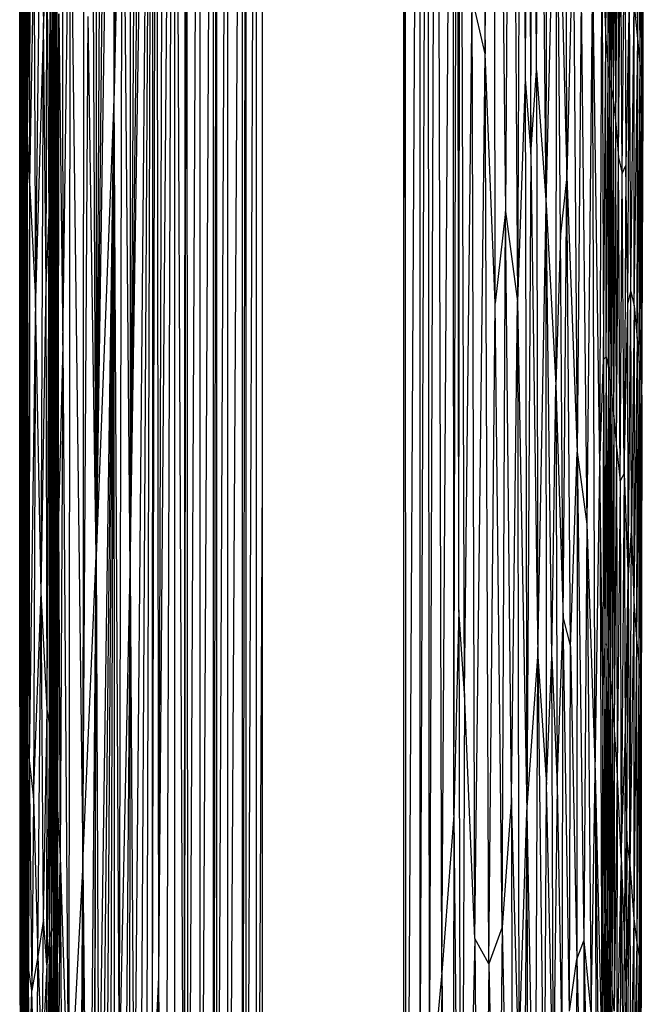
# Paper-space layout '_Izquierda' of a CAD drawing. Header units: millimetres. Extents: x -67 to 65, y -161 to 389.
# Tile 6 of 13: x -67 to 65, y -16 to 194. Entities that reach past the tile are written whole.
import ezdxf

# ---------------------------------------------------------------- set-up
doc = ezdxf.new("R2010")
doc.units = ezdxf.units.MM

psp = doc.layouts.new('_Izquierda')

# ---------------------------------------------------------------- linework, layer by layer
at = {"color": 7, "linetype": 'Continuous', "lineweight": 25}
for p, q in [((-48.5, 322.71), (-50.92, 79.68)), ((-47.38, 318.88), (-50.92, 79.68)), ((-47.12, 178.51), (-47.12, 318.14)), ((-46.77, 317.18), (-47.12, 178.51)), ((-45.85, 314.91), (-47.12, 178.51)), ((-43.68, 310.53), (-43.71, 76.57)), ((-42.35, 308.27), (-43.71, 76.57)), ((-43.71, 76.57), (-40.99, 306.22)), ((40.9, 306.1), (41.5, 165.18)), ((41.5, 165.18), (41.81, 307.44)), ((42.74, 182.93), (41.89, 307.56)), ((-49.77, 304.16), (-50.92, 79.68)), ((-43.71, 76.57), (-40.06, 304.93)), ((-42.83, -56.08), (-39.54, 304.26)), ((-41.59, -82.02), (-39.3, 303.95)), ((39.51, 304.21), (38.7, 133.79)), ((39.75, 304.53), (40.34, 181.1)), ((40.74, 305.86), (40.34, 181.1)), ((-40.23, -64.7), (-39.09, 303.68)), ((-38.95, -38.13), (-38.87, 303.41)), ((-38.95, -38.13), (-38.25, 302.65)), ((-37.62, -9.98), (-37.99, 302.34)), ((37.58, 301.87), (38.7, 133.79)), ((-37.62, -9.98), (-36.6, 300.79)), ((37.07, 301.3), (36.16, 152.94)), ((42.74, 182.93), (43.34, 300.12)), ((44.78, 154.44), (43.34, 300.12)), ((44.78, 154.44), (44.96, 301.04)), ((-37.62, -9.98), (-35.02, 299.17)), ((-36.24, -125.46), (-34.62, 298.78)), ((-34.28, 298.46), (-34.28, -127.07)), ((-32.15, -96.76), (-33.89, 298.1)), ((33.94, 133.45), (33.85, 298.05)), ((34.55, 298.72), (36.16, 152.94)), ((-32.15, -96.76), (-31.97, 296.41)), ((-32.15, -96.76), (-31.71, 296.2)), ((-31.4, -129.4), (-31.57, 296.09)), ((31.78, 186.48), (33.03, 297.32)), ((-31.4, -129.4), (-29.29, 294.33)), ((-28.75, -144.46), (-28.81, 293.99)), ((30.63, 295.34), (31.78, 186.48)), ((-28.75, -144.46), (-26.44, 292.42)), ((-25.95, -148.7), (-25.94, 292.11)), ((-25.95, -148.7), (-25.37, 291.77)), ((-25.22, -151.87), (-25.24, 291.7)), ((22.59, -8.95), (24.51, 291.27)), ((25.13, 24.5), (25.05, 291.58)), ((25.13, 24.5), (25.77, 292.01)), ((26.2, 68.17), (26, 292.15)), ((26.2, 68.17), (26.41, 292.4)), ((27.43, 50.42), (26.64, 292.55)), ((-25.22, -151.87), (-23.33, 290.63)), ((-22.9, -154.72), (-22.92, 290.42)), ((-22.9, -154.72), (-20.34, 289.18)), ((19.96, -37.54), (21.2, 289.57)), ((22.59, -8.95), (21.81, 289.86)), ((-19.77, -156.7), (-19.77, 288.93)), ((-19.77, -156.7), (-19.13, 288.66)), ((-18.98, -157.37), (-18.98, 288.6)), ((-18.98, -157.37), (-17.22, 287.92)), ((-16.83, -158.02), (-16.83, 287.77)), ((14.49, 113.33), (14.67, 287.06)), ((14.98, -131.1), (14.81, 287.1)), ((14.98, -131.1), (17.39, 287.98)), ((18.01, -41.62), (17.97, 288.2)), ((18.01, -41.62), (19.28, 288.72)), ((19.96, -37.54), (19.73, 288.91)), ((-50.85, 286.39), (-50.92, 79.68)), ((49.16, 160.37), (49.08, 273.91)), ((-45.28, 264), (-47.12, 178.51)), ((-45.95, -28.99), (-45.28, 264)), ((-43.71, 76.57), (-45.28, 264)), ((-15.51, -30.39), (-15.51, 265.61)), ((14.49, -30.39), (14.49, 265.61)), ((-50.92, 79.68), (-51.82, 262.9)), ((57.5, 189.71), (57.4, 255.75)), ((-53.57, 255.28), (-53.76, 14.2)), ((64.25, 189.76), (63.96, 250.19)), ((44.78, 154.44), (47.01, 244.88)), ((47.01, 244.88), (46.84, 115.99)), ((47.01, 244.88), (49.16, 160.37)), ((47.84, 148.16), (47.01, 244.88)), ((57.5, 189.71), (57.86, 244.28)), ((58, 183.36), (57.86, 244.28)), ((64.25, 189.76), (64.57, 243.35)), ((64.76, 184.41), (64.57, 243.35)), ((58, 183.36), (58.25, 239.77)), ((58.36, 180.6), (58.25, 239.77)), ((64.76, 184.41), (64.98, 239.94)), ((65.11, 181.42), (64.98, 239.94)), ((58.36, 180.6), (58.6, 237.72)), ((58.7, 178.71), (58.6, 237.72)), ((65.11, 181.42), (65.26, 238.04)), ((65.34, 179.36), (65.26, 238.04)), ((-58.02, 124.51), (-56.5, 234.98)), ((-56.5, 234.98), (-56.75, -42.89)), ((-56.5, 234.98), (-53.76, 14.2)), ((58.7, 178.71), (58.99, 236.11)), ((59.08, 176.18), (58.99, 236.11)), ((65.34, 179.36), (65.41, 236.33)), ((65.44, 176.52), (65.41, 236.33)), ((59.08, 176.18), (59.48, 233.72)), ((59.57, 171.58), (59.48, 233.72)), ((65.44, 176.52), (65.42, 233.82)), ((59.57, 171.58), (60.1, 229.31)), ((60.2, 164.42), (60.1, 229.31)), ((60.96, 161.07), (61.51, 226.31)), ((61.51, 226.31), (61.7, 162.77)), ((-63.79, 134.28), (-62.78, 223.51)), ((-62.78, 223.51), (-62.14, 193.1)), ((-67.11, 217.89), (-67.18, 169.44)), ((-66.61, 217.95), (-66.77, 164.62)), ((-66.61, 217.95), (-66.66, 165.25)), ((-66.35, 218.55), (-66.54, 166.75)), ((-66.35, 218.55), (-66.41, 167.23)), ((-66.03, 218.97), (-66.26, 168.38)), ((-66.03, 218.97), (-66.12, 168.71)), ((-65.61, 219.11), (-65.95, 169.48)), ((-65.61, 219.11), (-65.78, 169.62)), ((-58.06, 218.04), (-58.02, 124.51)), ((60.2, 164.42), (60.66, 219.79)), ((60.96, 161.07), (60.66, 219.79)), ((-67.18, 169.44), (-67.08, 217.48)), ((-67.08, 217.48), (-67.14, 158.62)), ((-66.98, 216.46), (-67.1, 159.12)), ((-66.98, 216.46), (-67.04, 159.95)), ((-66.82, 217.23), (-66.96, 162.01)), ((-66.82, 217.23), (-66.87, 162.8)), ((-64.89, 217.16), (-65.56, 169.37)), ((-65.1, 159.05), (-64.89, 217.16)), ((-66.87, 162.8), (-66.74, 213.7)), ((-66.74, 213.7), (-66.77, 164.62)), ((-66.66, 165.25), (-66.51, 214.38)), ((-66.51, 214.38), (-66.54, 166.75)), ((-66.23, 214.92), (-66.41, 167.23)), ((-66.23, 214.92), (-66.26, 168.38)), ((-65.89, 215.26), (-66.12, 168.71)), ((-65.89, 215.26), (-65.95, 169.48)), ((-65.41, 215.06), (-65.78, 169.62)), ((-65.41, 215.06), (-65.56, 169.37)), ((-61.4, 214.1), (-62.14, 193.1)), ((-61.54, 137.18), (-61.4, 214.1)), ((-60.92, 152.23), (-61.4, 214.1)), ((50.53, 215.67), (49.16, 160.37)), ((50.53, 215.67), (51.35, 101.71)), ((-67.14, 158.62), (-67.06, 212.41)), ((-67.06, 212.41), (-67.1, 159.12)), ((-67.04, 159.95), (-66.93, 212.93)), ((-66.93, 212.93), (-66.96, 162.01)), ((-64.15, 209.89), (-65.1, 159.05)), ((-64.15, 209.89), (-63.79, 134.28)), ((56.17, 98.87), (56.67, 210.27)), ((56.67, 210.27), (57.5, 189.71)), ((56.67, 210.27), (57.01, 121.45)), ((-60.92, 152.23), (-60.63, 207.97)), ((-60.68, 123.99), (-60.63, 207.97)), ((-60.49, 156.88), (-60.63, 207.97)), ((-60.49, 156.88), (-60.25, 207.59)), ((-60.34, 125.25), (-60.25, 207.59)), ((-60.25, 207.59), (-60.19, 155.84)), ((-60.19, 155.84), (-59.97, 207.21)), ((-60.06, 125), (-59.97, 207.21)), ((-59.93, 154.23), (-59.97, 207.21)), ((-59.93, 154.23), (-59.73, 206.7)), ((-59.82, 124.56), (-59.73, 206.7)), ((-59.7, 152.15), (-59.73, 206.7)), ((-59.5, 205.78), (-59.7, 152.15)), ((-59.6, 123.81), (-59.5, 205.78)), ((-59.5, 148.98), (-59.5, 205.78)), ((54.65, 205.83), (53.43, 86.4)), ((56.17, 98.87), (54.65, 205.83)), ((55.24, 33.51), (54.65, 205.83)), ((-59.25, 202.22), (-59.5, 148.98)), ((-59.39, 116.94), (-59.25, 202.22)), ((-59.25, 202.22), (-59.23, 123.78)), ((52.21, 199.35), (51.35, 101.71)), ((52.21, 199.35), (53.43, 86.4)), ((62.49, 200.7), (61.7, 162.77)), ((62.13, 133.25), (62.49, 200.7)), ((62.81, 135.94), (62.49, 200.7)), ((27.43, 50.42), (29.08, 198.45)), ((29.63, -1.71), (29.08, 198.45)), ((31.78, 186.48), (29.08, 198.45)), ((62.81, 135.94), (63.51, 197.48)), ((64.25, 189.76), (63.51, 197.48)), ((63.52, 132.91), (63.51, 197.48)), ((-59.23, 123.78), (-58.85, 195.04)), ((-58.91, 87.79), (-58.85, 195.04)), ((-58.85, 195.04), (-58.02, 124.51)), ((-62.14, 193.1), (-63.79, 134.28)), ((-62.62, 71.88), (-62.14, 193.1)), ((-61.54, 137.18), (-62.14, 193.1)), ((-53.76, 14.2), (-52.59, 194.43)), ((-50.92, 79.68), (-52.59, 194.43)), ((57.01, 121.45), (57.5, 189.71)), ((57.5, 189.71), (58, 183.36)), ((57.58, 122.03), (57.5, 189.71)), ((63.52, 132.91), (64.25, 189.76)), ((64.11, 125.95), (64.25, 189.76)), ((64.76, 184.41), (64.25, 189.76)), ((29.63, -1.71), (31.78, 186.48)), ((33.94, 133.45), (31.78, 186.48)), ((32.62, -7.14), (31.78, 186.48)), ((64.11, 125.95), (64.76, 184.41)), ((64.58, 120.82), (64.76, 184.41)), ((65.11, 181.42), (64.76, 184.41)), ((41.5, 165.18), (42.74, 182.93)), ((42.74, 182.93), (43.05, 58.24)), ((42.74, 182.93), (44.78, 154.44)), ((57.58, 122.03), (58, 183.36)), ((58, 183.36), (58.36, 180.6)), ((58.01, 119.79), (58, 183.36)), ((40.34, 181.1), (38.7, 133.79)), ((40.34, 181.1), (41.5, 165.18)), ((40.34, 181.1), (40.7, 25.15)), ((58.01, 119.79), (58.36, 180.6)), ((58.36, 180.6), (58.7, 178.71)), ((58.39, 117.04), (58.36, 180.6)), ((64.58, 120.82), (65.11, 181.42)), ((64.92, 117.12), (65.11, 181.42)), ((65.34, 179.36), (65.11, 181.42)), ((-47.12, 178.51), (-50.92, 79.68)), ((-50.38, -51.65), (-47.12, 178.51)), ((-49.72, -73.28), (-47.12, 178.51)), ((-48.85, -81.22), (-47.12, 178.51)), ((-47.88, -86.14), (-47.12, 178.51)), ((-46.99, -66.95), (-47.12, 178.51)), ((-45.95, -28.99), (-47.12, 178.51)), ((58.39, 117.04), (58.7, 178.71)), ((58.7, 178.71), (59.08, 176.18)), ((58.77, 113.76), (58.7, 178.71)), ((64.92, 117.12), (65.34, 179.36)), ((65.12, 113.33), (65.34, 179.36)), ((65.44, 176.52), (65.34, 179.36)), ((58.77, 113.76), (59.08, 176.18)), ((59.08, 176.18), (59.57, 171.58)), ((59.21, 109.24), (59.08, 176.18)), ((65.12, 113.33), (65.44, 176.52)), ((65.15, 107.63), (65.44, 176.52)), ((59.21, 109.24), (59.57, 171.58)), ((59.57, 171.58), (60.2, 164.42)), ((59.78, 102.81), (59.57, 171.58)), ((-67.18, 169.44), (-67.14, 158.62)), ((-67.18, 169.44), (-67.16, 47.55)), ((-66.26, 168.38), (-66.41, 167.23)), ((-66.26, 168.38), (-66.4, 39.97)), ((-66.12, 168.71), (-66.26, 168.38)), ((-66.26, 168.38), (-66.25, 40.24)), ((-66.12, 168.71), (-66.25, 40.24)), ((-65.95, 169.48), (-66.12, 168.71)), ((-66.12, 168.71), (-66.11, 40.49)), ((-65.95, 169.48), (-66.11, 40.49)), ((-65.78, 169.62), (-65.95, 169.48)), ((-65.95, 169.48), (-65.94, 40.75)), ((-65.78, 169.62), (-65.94, 40.75)), ((-65.56, 169.37), (-65.78, 169.62)), ((-65.78, 169.62), (-65.77, 40.88)), ((-65.56, 169.37), (-65.77, 40.88)), ((-65.1, 159.05), (-65.56, 169.37)), ((-65.56, 169.37), (-65.54, 39.99)), ((-66.54, 166.75), (-66.66, 165.25)), ((-66.54, 166.75), (-66.66, 39.46)), ((-66.41, 167.23), (-66.54, 166.75)), ((-66.54, 166.75), (-66.53, 39.71)), ((-66.41, 167.23), (-66.53, 39.71)), ((-66.41, 167.23), (-66.4, 39.97)), ((-66.87, 162.8), (-66.77, 164.62)), ((-66.77, 164.62), (-66.87, 38.97)), ((-66.77, 164.62), (-66.66, 165.25)), ((-66.77, 164.62), (-66.76, 39.2)), ((-66.66, 165.25), (-66.76, 39.2)), ((-66.66, 165.25), (-66.66, 39.46)), ((41.5, 165.18), (40.7, 25.15)), ((41.5, 165.18), (43.05, 58.24)), ((59.78, 102.81), (60.2, 164.42)), ((60.2, 164.42), (60.96, 161.07)), ((60.5, 95.62), (60.2, 164.42)), ((-67.04, 159.95), (-66.96, 162.01)), ((-66.96, 162.01), (-67.03, 38.5)), ((-66.96, 162.01), (-66.87, 162.8)), ((-66.96, 162.01), (-66.95, 38.71)), ((-66.87, 162.8), (-66.95, 38.71)), ((-66.87, 162.8), (-66.87, 38.97)), ((60.96, 161.07), (61.7, 162.77)), ((61.7, 162.77), (61.4, 97.23)), ((62.13, 133.25), (61.7, 162.77)), ((-67.1, 159.12), (-67.04, 159.95)), ((-67.09, 38.22), (-67.04, 159.95)), ((-67.04, 159.95), (-67.03, 38.5)), ((49.16, 160.37), (47.84, 148.16)), ((48.41, 66.42), (49.16, 160.37)), ((49.99, 60.35), (49.16, 160.37)), ((49.16, 160.37), (51.35, 101.71)), ((60.5, 95.62), (60.96, 161.07)), ((61.4, 97.23), (60.96, 161.07)), ((-67.16, 47.55), (-67.14, 158.62)), ((-67.14, 158.62), (-67.1, 159.12)), ((-67.1, 159.12), (-67.14, 38.48)), ((-67.14, 158.62), (-67.14, 38.48)), ((-67.1, 159.12), (-67.09, 38.22)), ((-65.1, 159.05), (-65.54, 39.99)), ((-65.1, 159.05), (-65.13, 36.17)), ((-65.1, 159.05), (-63.79, 134.28)), ((-60.49, 156.88), (-60.68, 123.99)), ((-60.64, 64.05), (-60.49, 156.88)), ((-60.34, 125.25), (-60.49, 156.88)), ((-60.48, 48.68), (-60.49, 156.88)), ((-60.19, 155.84), (-60.34, 125.25)), ((-60.31, 65.33), (-60.19, 155.84)), ((-60.19, 155.84), (-60.06, 125)), ((-60.18, 49.32), (-60.19, 155.84)), ((-60.06, 125), (-59.93, 154.23)), ((-60.03, 65.8), (-59.93, 154.23)), ((-59.82, 124.56), (-59.93, 154.23)), ((-59.92, 49.72), (-59.93, 154.23)), ((43.05, 58.24), (44.78, 154.44)), ((44.78, 154.44), (46.84, 115.99)), ((45.97, 58.14), (44.78, 154.44)), ((44.87, 31), (44.78, 154.44)), ((-61.54, 137.18), (-60.92, 152.23)), ((-61.34, 47.02), (-60.92, 152.23)), ((-60.68, 123.99), (-60.92, 152.23)), ((-60.87, 44.07), (-60.92, 152.23)), ((-59.82, 124.56), (-59.7, 152.15)), ((-59.79, 66.13), (-59.7, 152.15)), ((-59.6, 123.81), (-59.7, 152.15)), ((-59.69, 49.95), (-59.7, 152.15)), ((36.16, 152.94), (33.94, 133.45)), ((35.4, 0.64), (36.16, 152.94)), ((36.16, 152.94), (38.7, 133.79)), ((37.4, 28.21), (36.16, 152.94)), ((-59.6, 123.81), (-59.5, 148.98)), ((-59.58, 66.01), (-59.5, 148.98)), ((-59.39, 116.94), (-59.5, 148.98)), ((-59.49, 48.42), (-59.5, 148.98)), ((47.84, 148.16), (46.84, 115.99)), ((48.41, 66.42), (47.84, 148.16)), ((-62.62, 71.88), (-61.54, 137.18)), ((-61.34, 47.02), (-61.54, 137.18)), ((-63.79, 134.28), (-65.13, 36.17)), ((-63.79, 134.28), (-64.26, 28.17)), ((-62.62, 71.88), (-63.79, 134.28)), ((62.13, 133.25), (62.81, 135.94)), ((62.2, 74.52), (62.81, 135.94)), ((62.81, 135.94), (63.52, 132.91)), ((62.92, 85.06), (62.81, 135.94)), ((32.62, -7.14), (33.94, 133.45)), ((35.4, 0.64), (33.94, 133.45)), ((37.4, 28.21), (38.7, 133.79)), ((38.7, 133.79), (38.95, -27.8)), ((38.7, 133.79), (40.7, 25.15)), ((61.4, 97.23), (62.13, 133.25)), ((62.2, 74.52), (62.13, 133.25)), ((63.52, 132.91), (62.92, 85.06)), ((63.52, 132.91), (63.44, 70.01)), ((63.52, 132.91), (64.11, 125.95)), ((64.11, 125.95), (63.44, 70.01)), ((64.11, 125.95), (64.03, 61.94)), ((64.11, 125.95), (64.58, 120.82)), ((-60.68, 123.99), (-60.87, 44.07)), ((-60.64, 64.05), (-60.68, 123.99)), ((-60.48, 48.68), (-60.34, 125.25)), ((-60.31, 65.33), (-60.34, 125.25)), ((-60.18, 49.32), (-60.06, 125)), ((-60.03, 65.8), (-60.06, 125)), ((-59.92, 49.72), (-59.82, 124.56)), ((-59.79, 66.13), (-59.82, 124.56)), ((-59.69, 49.95), (-59.6, 123.81)), ((-59.58, 66.01), (-59.6, 123.81)), ((-59.23, 123.78), (-59.39, 116.94)), ((-59.38, 58.56), (-59.23, 123.78)), ((-59.27, 37.09), (-59.23, 123.78)), ((-58.91, 87.79), (-59.23, 123.78)), ((-58.02, 124.51), (-58.91, 87.79)), ((-58.02, 124.51), (-58.6, 15.67)), ((-58.02, 124.51), (-56.75, -42.89)), ((57.01, 121.45), (57.58, 122.03)), ((57.58, 122.03), (57.27, 60.8)), ((57.58, 122.03), (58.01, 119.79)), ((57.58, 122.03), (57.69, 60.91)), ((56.17, 98.87), (57.01, 121.45)), ((57.01, 121.45), (56.84, 51.41)), ((57.01, 121.45), (57.27, 60.8)), ((58.01, 119.79), (57.69, 60.91)), ((58.01, 119.79), (58.39, 117.04)), ((58.01, 119.79), (58.06, 57.94)), ((64.58, 120.82), (64.03, 61.94)), ((64.58, 120.82), (64.5, 57.11)), ((64.58, 120.82), (64.92, 117.12)), ((-59.49, 48.42), (-59.39, 116.94)), ((-59.38, 58.56), (-59.39, 116.94)), ((45.97, 58.14), (46.84, 115.99)), ((46.84, 115.99), (47.11, 30.85)), ((46.84, 115.99), (48.41, 66.42)), ((58.39, 117.04), (58.06, 57.94)), ((58.39, 117.04), (58.77, 113.76)), ((58.39, 117.04), (58.42, 54.17)), ((64.92, 117.12), (64.5, 57.11)), ((64.92, 117.12), (64.82, 53.21)), ((64.92, 117.12), (65.12, 113.33)), ((58.77, 113.76), (58.42, 54.17)), ((58.77, 113.76), (59.21, 109.24)), ((58.77, 113.76), (58.81, 49.73)), ((65.12, 113.33), (64.82, 53.21)), ((65.12, 113.33), (64.98, 48.39)), ((65.12, 113.33), (65.15, 107.63)), ((59.21, 109.24), (58.81, 49.73)), ((59.21, 109.24), (59.78, 102.81)), ((59.21, 109.24), (59.28, 43.71)), ((65.15, 107.63), (64.98, 48.39)), ((65.15, 107.63), (64.98, 42.89)), ((59.78, 102.81), (59.28, 43.71)), ((59.78, 102.81), (60.5, 95.62)), ((59.78, 102.81), (59.89, 34.3)), ((49.99, 60.35), (51.35, 101.71)), ((51.35, 101.71), (51.28, -6.17)), ((51.35, 101.71), (52.83, -2.21)), ((51.35, 101.71), (53.43, 86.4)), ((55.24, 33.51), (56.17, 98.87)), ((56.84, 51.41), (56.17, 98.87)), ((56.17, 98.87), (56.64, -26.7)), ((-16.83, -158.02), (-15.51, 97.27)), ((61.4, 97.23), (60.5, 95.62)), ((61.4, 97.23), (60.76, 15.47)), ((61.4, 97.23), (62.2, 74.52)), ((61.4, 97.23), (61.56, 39.89)), ((60.5, 95.62), (59.89, 34.3)), ((60.5, 95.62), (60.76, 15.47)), ((-59.27, 37.09), (-58.91, 87.79)), ((-58.91, 87.79), (-59.11, 25.83)), ((-58.91, 87.79), (-58.6, 15.67)), ((53.43, 86.4), (52.83, -2.21)), ((53.43, 86.4), (54.33, -18.15)), ((53.43, 86.4), (55.24, 33.51)), ((62.2, 74.52), (62.92, 85.06)), ((62.59, 14.02), (62.92, 85.06)), ((62.92, 85.06), (63.44, 70.01)), ((-53.76, 14.2), (-50.92, 79.68)), ((-52.49, -105.47), (-50.92, 79.68)), ((-51.48, -120.64), (-50.92, 79.68)), ((-51.27, -106.15), (-50.92, 79.68)), ((-50.92, 79.68), (-50.38, -51.65)), ((-45.95, -28.99), (-43.71, 76.57)), ((-43.71, 76.57), (-45.45, -142.16)), ((-43.71, 76.57), (-43.95, -147.03)), ((-43.71, 76.57), (-42.83, -56.08)), ((61.56, 39.89), (62.2, 74.52)), ((61.95, 19.05), (62.2, 74.52)), ((62.2, 74.52), (62.59, 14.02)), ((-64.26, 28.17), (-62.62, 71.88)), ((-63.35, -5.59), (-62.62, 71.88)), ((-62.12, 2.39), (-62.62, 71.88)), ((-61.34, 47.02), (-62.62, 71.88)), ((63.44, 70.01), (62.59, 14.02)), ((63.44, 70.01), (64.03, 61.94)), ((63.44, 70.01), (63.46, 2.43)), ((26.2, 68.17), (25.13, 24.5)), ((27.43, 50.42), (26.2, 68.17)), ((26.2, 68.17), (26.71, -135.18)), ((-60.31, 65.33), (-60.48, 48.68)), ((-60.31, 65.33), (-60.4, -0.15)), ((-60.18, 49.32), (-60.31, 65.33)), ((-60.03, 65.8), (-60.18, 49.32)), ((-60.03, 65.8), (-60.08, 0.3)), ((-59.92, 49.72), (-60.03, 65.8)), ((-59.79, 66.13), (-59.92, 49.72)), ((-59.79, 66.13), (-59.83, 0.69)), ((-59.69, 49.95), (-59.79, 66.13)), ((-59.58, 66.01), (-59.69, 49.95)), ((-59.58, 66.01), (-59.6, 0.87)), ((-59.49, 48.42), (-59.58, 66.01)), ((47.11, 30.85), (48.41, 66.42)), ((48.16, -28.09), (48.41, 66.42)), ((49.76, -17.22), (48.41, 66.42)), ((48.41, 66.42), (49.99, 60.35)), ((-60.64, 64.05), (-60.87, 44.07)), ((-60.81, -1.44), (-60.64, 64.05)), ((-60.48, 48.68), (-60.64, 64.05)), ((57.27, 60.8), (56.84, 51.41)), ((57.27, 60.8), (57.09, 5.95)), ((57.69, 60.91), (57.27, 60.8)), ((57.27, 60.8), (57.43, 5.88)), ((57.69, 60.91), (57.43, 5.88)), ((58.06, 57.94), (57.69, 60.91)), ((57.69, 60.91), (57.76, 1.41)), ((64.03, 61.94), (63.46, 2.43)), ((64.03, 61.94), (64.08, -2.58)), ((64.03, 61.94), (64.5, 57.11)), ((49.76, -17.22), (49.99, 60.35)), ((49.99, 60.35), (51.28, -6.17)), ((-59.49, 48.42), (-59.38, 58.56)), ((-59.38, 58.56), (-59.4, -0.47)), ((-59.38, 58.56), (-59.27, 37.09)), ((40.7, 25.15), (43.05, 58.24)), ((42.45, -74.32), (43.05, 58.24)), ((43.05, 58.24), (44.4, -52.9)), ((43.05, 58.24), (44.87, 31)), ((44.87, 31), (45.97, 58.14)), ((46.3, -33), (45.97, 58.14)), ((45.97, 58.14), (47.11, 30.85)), ((58.06, 57.94), (57.76, 1.41)), ((58.42, 54.17), (58.06, 57.94)), ((58.06, 57.94), (58.08, -3.3)), ((64.5, 57.11), (64.08, -2.58)), ((64.5, 57.11), (64.53, -5.59)), ((64.5, 57.11), (64.82, 53.21)), ((58.42, 54.17), (58.08, -3.3)), ((58.42, 54.17), (58.4, -7.39)), ((58.81, 49.73), (58.42, 54.17)), ((64.82, 53.21), (64.53, -5.59)), ((64.82, 53.21), (64.83, -8.44)), ((64.82, 53.21), (64.98, 48.39)), ((27.43, 50.42), (26.71, -135.18)), ((29.63, -1.71), (27.43, 50.42)), ((56.84, 51.41), (56.64, -26.7)), ((57.09, 5.95), (56.84, 51.41)), ((-60.48, 48.68), (-60.81, -1.44)), ((-60.48, 48.68), (-60.4, -0.15)), ((-60.18, 49.32), (-60.4, -0.15)), ((-60.18, 49.32), (-60.08, 0.3)), ((-59.92, 49.72), (-60.08, 0.3)), ((-59.92, 49.72), (-59.83, 0.69)), ((-59.69, 49.95), (-59.83, 0.69)), ((-59.69, 49.95), (-59.6, 0.87)), ((-59.49, 48.42), (-59.6, 0.87)), ((-59.4, -0.47), (-59.49, 48.42)), ((58.81, 49.73), (58.4, -7.39)), ((58.81, 49.73), (58.77, -11.61)), ((59.28, 43.71), (58.81, 49.73)), ((64.98, 48.39), (64.83, -8.44)), ((64.98, 48.39), (64.97, -12.58)), ((-67.16, 47.55), (-67.14, 38.48)), ((-62.12, 2.39), (-61.34, 47.02)), ((-61.41, -7.33), (-61.34, 47.02)), ((-60.87, 44.07), (-61.34, 47.02)), ((-60.87, 44.07), (-61.41, -7.33)), ((-60.81, -1.44), (-60.87, 44.07)), ((59.28, 43.71), (58.77, -11.61)), ((59.28, 43.71), (59.24, -17.23)), ((59.89, 34.3), (59.28, 43.71)), ((-66.53, 39.71), (-66.4, 39.97)), ((-66.4, 39.97), (-66.47, -7.49)), ((-66.4, 39.97), (-66.25, 40.24)), ((-66.4, 39.97), (-66.33, -11.08)), ((-66.25, 40.24), (-66.33, -11.08)), ((-66.25, 40.24), (-66.11, 40.49)), ((-66.25, 40.24), (-66.19, -7.45)), ((-66.11, 40.49), (-66.19, -7.45)), ((-66.11, 40.49), (-65.94, 40.75)), ((-66.11, 40.49), (-66.03, -11.08)), ((-65.94, 40.75), (-66.03, -11.08)), ((-65.94, 40.75), (-65.77, 40.88)), ((-65.94, 40.75), (-65.86, -7.43)), ((-65.77, 40.88), (-65.86, -7.43)), ((-65.77, 40.88), (-65.54, 39.99)), ((-65.77, 40.88), (-65.62, -11.27)), ((-65.54, 39.99), (-65.62, -11.27)), ((-65.54, 39.99), (-65.33, -8.01)), ((-65.54, 39.99), (-65.13, 36.17)), ((60.76, 15.47), (61.56, 39.89)), ((61.56, 39.89), (61.47, -2.79)), ((61.56, 39.89), (61.95, 19.05)), ((-67.14, 38.48), (-67.09, 38.22)), ((-67.14, 38.48), (-67.07, -11.44)), ((-67.14, 38.48), (-67.08, -8.58)), ((-67.09, 38.22), (-67.03, 38.5)), ((-67.07, -11.44), (-67.09, 38.22)), ((-67.09, 38.22), (-67.04, -7.5)), ((-67.03, 38.5), (-67.04, -7.5)), ((-67.03, 38.5), (-66.95, 38.71)), ((-67.03, 38.5), (-66.97, -11.01)), ((-66.95, 38.71), (-66.97, -11.01)), ((-66.95, 38.71), (-66.87, 38.97)), ((-66.95, 38.71), (-66.9, -7.44)), ((-66.87, 38.97), (-66.9, -7.44)), ((-66.87, 38.97), (-66.76, 39.2)), ((-66.87, 38.97), (-66.81, -11.03)), ((-66.76, 39.2), (-66.81, -11.03)), ((-66.76, 39.2), (-66.66, 39.46)), ((-66.76, 39.2), (-66.71, -7.48)), ((-66.66, 39.46), (-66.71, -7.48)), ((-66.66, 39.46), (-66.53, 39.71)), ((-66.66, 39.46), (-66.59, -11.07)), ((-66.53, 39.71), (-66.59, -11.07)), ((-66.53, 39.71), (-66.47, -7.49)), ((-65.13, 36.17), (-65.33, -8.01)), ((-65.13, 36.17), (-64.26, 28.17)), ((-65.13, 36.17), (-64.63, -12.8)), ((-59.27, 37.09), (-59.4, -0.47)), ((-59.27, 37.09), (-59.16, -4.91)), ((-59.27, 37.09), (-59.11, 25.83)), ((59.89, 34.3), (59.24, -17.23)), ((59.89, 34.3), (59.83, -26.04)), ((60.76, 15.47), (59.89, 34.3)), ((54.33, -18.15), (55.24, 33.51)), ((55.24, 33.51), (55.97, -41.38)), ((55.24, 33.51), (56.64, -26.7)), ((55.24, 33.51), (55.45, -49.37)), ((44.4, -52.9), (44.87, 31)), ((46.3, -33), (44.87, 31)), ((47.11, 30.85), (46.3, -33)), ((47.11, 30.85), (48.16, -28.09)), ((-64.26, 28.17), (-64.63, -12.8)), ((-64.26, 28.17), (-63.35, -5.59)), ((37.4, 28.21), (35.4, 0.64)), ((37.4, 28.21), (37.71, -98.99)), ((38.95, -27.8), (37.4, 28.21)), ((-59.11, 25.83), (-59.16, -4.91)), ((-59.11, 25.83), (-58.6, 15.67)), ((38.95, -27.8), (40.7, 25.15)), ((40.7, 25.15), (39.71, -94.66)), ((40.7, 25.15), (40.93, -119)), ((40.7, 25.15), (42.45, -74.32)), ((25.13, 24.5), (22.59, -8.95)), ((25.13, 24.5), (24.86, -150.84)), ((25.13, 24.5), (26.71, -135.18)), ((61.47, -2.79), (61.95, 19.05)), ((61.95, 19.05), (61.83, -14.26)), ((61.95, 19.05), (62.59, 14.02)), ((-58.6, 15.67), (-59.16, -4.91)), ((-58.6, 15.67), (-58.88, -29.95)), ((-58.6, 15.67), (-58.23, -35.48)), ((-58.6, 15.67), (-56.75, -42.89)), ((60.76, 15.47), (59.83, -26.04)), ((60.76, 15.47), (60.35, -39.66)), ((60.76, 15.47), (61.13, -35.08)), ((60.76, 15.47), (61.47, -2.79)), ((-53.76, 14.2), (-56.75, -42.89)), ((-54.41, -89.38), (-53.76, 14.2)), ((-53.76, 14.2), (-53.69, -113.3)), ((-53.76, 14.2), (-52.49, -105.47)), ((61.83, -14.26), (62.59, 14.02)), ((61.91, -39.34), (62.59, 14.02)), ((62.59, 14.02), (62.66, -38.13)), ((62.59, 14.02), (63.46, 2.43)), ((57.09, 5.95), (56.64, -26.7)), ((57.16, -21.24), (57.09, 5.95)), ((57.43, 5.88), (57.09, 5.95)), ((57.43, 5.88), (57.16, -21.24)), ((57.43, 5.88), (57.45, -27.94)), ((57.76, 1.41), (57.43, 5.88)), ((-62.12, 2.39), (-63.35, -5.59)), ((-62.42, -28.01), (-62.12, 2.39)), ((-61.41, -7.33), (-62.12, 2.39)), ((63.46, 2.43), (62.66, -38.13)), ((63.46, 2.43), (63.35, -41.63)), ((63.46, 2.43), (64.08, -2.58)), ((-60.4, -0.15), (-60.08, 0.3)), ((-60.08, 0.3), (-60.36, -33.51)), ((-60.08, 0.3), (-59.83, 0.69)), ((-60.08, 0.3), (-60, -33.49)), ((-60, -33.49), (-59.83, 0.69)), ((-59.6, 0.87), (-59.83, 0.69)), ((-59.83, 0.69), (-59.73, -33.32)), ((-59.73, -33.32), (-59.6, 0.87)), ((-59.6, 0.87), (-59.5, -33.13)), ((-59.4, -0.47), (-59.6, 0.87)), ((35.4, 0.64), (32.62, -7.14)), ((35.4, 0.64), (34.54, -122.29)), ((35.4, 0.64), (37.71, -98.99)), ((57.76, 1.41), (57.45, -27.94)), ((57.76, 1.41), (57.72, -35.21)), ((58.08, -3.3), (57.76, 1.41)), ((-60.81, -1.44), (-61.51, -33.48)), ((-60.81, -1.44), (-61.41, -7.33)), ((-60.82, -33.33), (-60.4, -0.15)), ((-60.81, -1.44), (-60.82, -33.33)), ((-60.4, -0.15), (-60.81, -1.44)), ((-60.36, -33.51), (-60.4, -0.15)), ((-59.5, -33.13), (-59.4, -0.47)), ((-59.4, -0.47), (-59.25, -32.78)), ((-59.16, -4.91), (-59.4, -0.47)), ((29.63, -1.71), (26.71, -135.18)), ((32.62, -7.14), (29.63, -1.71)), ((29.63, -1.71), (30.72, -136.1)), ((51.28, -6.17), (52.83, -2.21)), ((52.83, -2.21), (52.64, -60.83)), ((52.83, -2.21), (53.97, -63.78)), ((52.83, -2.21), (54.33, -18.15)), ((58.08, -3.3), (57.72, -35.21)), ((58.08, -3.3), (58, -41.85)), ((58.4, -7.39), (58.08, -3.3)), ((61.13, -35.08), (61.47, -2.79)), ((61.47, -2.79), (61.83, -14.26)), ((64.08, -2.58), (63.35, -41.63)), ((64.08, -2.58), (63.92, -44.53)), ((64.08, -2.58), (64.53, -5.59)), ((-63.35, -5.59), (-64.63, -12.8)), ((-63.35, -5.59), (-63.78, -38.71)), ((-63.35, -5.59), (-62.42, -28.01)), ((-59.25, -32.78), (-59.16, -4.91)), ((-58.88, -29.95), (-59.16, -4.91)), ((49.76, -17.22), (51.28, -6.17)), ((51.28, -6.17), (51.19, -67.37)), ((51.28, -6.17), (52.64, -60.83)), ((64.53, -5.59), (63.92, -44.53)), ((64.53, -5.59), (64.36, -46.96)), ((64.53, -5.59), (64.83, -8.44)), ((-67.04, -7.5), (-67.07, -11.44)), ((-66.95, -32.51), (-67.04, -7.5)), ((-66.97, -11.01), (-67.04, -7.5)), ((-66.9, -7.44), (-66.97, -11.01)), ((-66.84, -32.56), (-66.9, -7.44)), ((-66.81, -11.03), (-66.9, -7.44)), ((-66.71, -7.48), (-66.81, -11.03)), ((-66.66, -32.66), (-66.71, -7.48)), ((-66.59, -11.07), (-66.71, -7.48)), ((-66.47, -7.49), (-66.59, -11.07)), ((-66.44, -32.77), (-66.47, -7.49)), ((-66.33, -11.08), (-66.47, -7.49)), ((-66.19, -7.45), (-66.33, -11.08)), ((-66.15, -32.88), (-66.19, -7.45)), ((-66.03, -11.08), (-66.19, -7.45)), ((-65.86, -7.43), (-66.03, -11.08)), ((-65.76, -33.17), (-65.86, -7.43)), ((-65.62, -11.27), (-65.86, -7.43)), ((-65.33, -8.01), (-65.62, -11.27)), ((-65.08, -34.33), (-65.33, -8.01)), ((-64.63, -12.8), (-65.33, -8.01)), ((-61.41, -7.33), (-62.42, -28.01)), ((-61.41, -7.33), (-61.51, -33.48)), ((32.62, -7.14), (30.72, -136.1)), ((32.62, -7.14), (34.54, -122.29)), ((58.4, -7.39), (58, -41.85)), ((58.4, -7.39), (58.31, -47.57)), ((58.77, -11.61), (58.4, -7.39)), ((-67.07, -11.44), (-67.08, -8.58)), ((-38.95, -38.13), (-37.62, -9.98)), ((-38.55, -156.57), (-37.62, -9.98)), ((-36.52, -157.89), (-37.62, -9.98)), ((-36.24, -125.46), (-37.62, -9.98)), ((22.59, -8.95), (19.96, -37.54)), ((22.59, -8.95), (21.66, -155.99)), ((22.59, -8.95), (24.86, -150.84)), ((64.83, -8.44), (64.36, -46.96)), ((64.83, -8.44), (64.66, -49.96)), ((64.83, -8.44), (64.97, -12.58)), ((-66.96, -33.23), (-67.07, -11.44)), ((-66.95, -32.51), (-67.07, -11.44)), ((-66.84, -32.56), (-66.97, -11.01)), ((-66.95, -32.51), (-66.97, -11.01)), ((-66.84, -32.56), (-66.81, -11.03)), ((-66.66, -32.66), (-66.81, -11.03)), ((-66.66, -32.66), (-66.59, -11.07)), ((-66.44, -32.77), (-66.59, -11.07)), ((-66.44, -32.77), (-66.33, -11.08)), ((-66.15, -32.88), (-66.33, -11.08)), ((-66.15, -32.88), (-66.03, -11.08)), ((-65.76, -33.17), (-66.03, -11.08)), ((-65.76, -33.17), (-65.62, -11.27)), ((-65.08, -34.33), (-65.62, -11.27)), ((58.77, -11.61), (58.31, -47.57)), ((58.77, -11.61), (58.68, -53.07)), ((59.24, -17.23), (58.77, -11.61)), ((-65.08, -34.33), (-64.63, -12.8)), ((-63.78, -38.71), (-64.63, -12.8)), ((61.13, -35.08), (61.83, -14.26)), ((61.83, -14.26), (61.91, -39.34)), ((64.97, -12.58), (64.66, -49.96)), ((64.97, -12.58), (64.81, -54.57))]:
    psp.add_line(p, q, dxfattribs=at)

doc.saveas('drawing.dxf')
